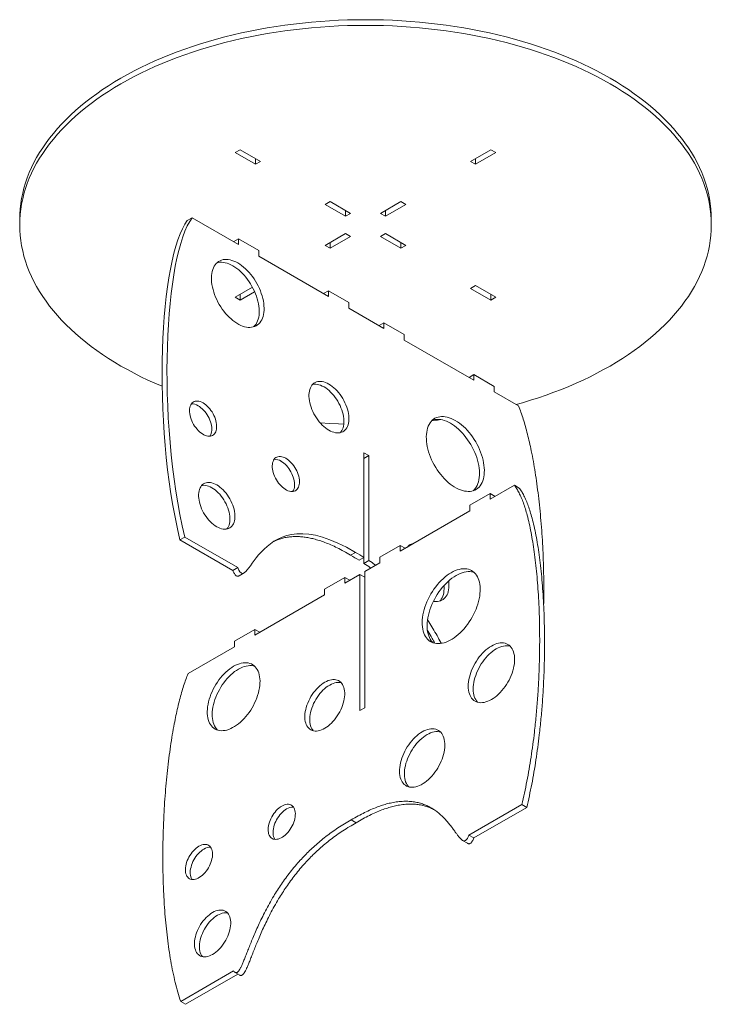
# Model space of a CAD drawing. Header units: millimetres. Extents: x -3151 to 984, y -2254 to 674.
# Tile 2 of 3: x -216 to 984, y -2254 to -545. Entities that reach past the tile are written whole.
import ezdxf

# ---------------------------------------------------------------- set-up
doc = ezdxf.new("R2010")
doc.units = ezdxf.units.MM

msp = doc.modelspace()

# ---------------------------------------------------------------- linework, layer by layer
at = {"color": 7, "linetype": 'Continuous', "lineweight": 15}
for p, q in [((157.8, -775.9), (166.2, -771)), ((193.1, -796.3), (157.8, -775.9)), ((166.2, -771), (201.6, -791.4)), ((566.1, -791.4), (601.4, -771)), ((609.9, -775.9), (574.6, -796.3)), ((601.4, -771), (609.9, -775.9)), ((193.1, -796.3), (193.1, -786.5)), ((201.6, -791.4), (193.1, -796.3)), ((574.6, -796.3), (566.1, -791.4)), ((574.6, -796.3), (574.6, -786.5)), ((313.9, -866), (322.3, -861.1)), ((349.2, -886.4), (313.9, -866)), ((322.3, -861.1), (357.7, -881.5)), ((410, -881.5), (445.3, -861.1)), ((453.8, -866), (418.5, -886.4)), ((445.3, -861.1), (453.8, -866)), ((349.2, -886.4), (349.2, -876.6)), ((357.7, -881.5), (349.2, -886.4)), ((418.5, -886.4), (410, -881.5)), ((418.5, -886.4), (418.5, -876.6)), ((-216.2, -891.7), (-216.2, -901.5)), ((74.7, -893.9), (83.2, -889)), ((83.2, -889), (163.6, -935.4)), ((983.8, -901.5), (983.8, -891.7)), ((313.9, -937), (349.2, -916.6)), ((357.7, -921.5), (322.3, -941.9)), ((349.2, -916.6), (357.7, -921.5)), ((410, -921.5), (418.5, -916.6)), ((445.3, -941.9), (410, -921.5)), ((418.5, -916.6), (453.8, -937)), ((155.1, -930.5), (163.6, -925.6)), ((155.1, -930.5), (155.1, -930.5)), ((163.6, -935.4), (163.6, -925.6)), ((163.6, -925.6), (199, -946)), ((322.3, -941.9), (313.9, -937)), ((322.3, -941.9), (322.3, -932.1)), ((445.3, -941.9), (445.3, -932.1)), ((453.8, -937), (445.3, -941.9)), ((199, -955.8), (199, -946)), ((199, -955.8), (319.7, -1025.5)), ((566.1, -1011.6), (574.6, -1006.7)), ((574.6, -1006.7), (609.9, -1027.1)), ((157.8, -1027.1), (187.8, -1009.7)), ((191.5, -1017.4), (166.2, -1032)), ((166.2, -1032), (166.2, -1022.2)), ((311.2, -1020.6), (319.7, -1015.7)), ((311.2, -1020.6), (311.2, -1020.6)), ((319.7, -1025.5), (319.7, -1015.7)), ((319.7, -1015.7), (355.1, -1036.1)), ((601.4, -1032), (566.1, -1011.6)), ((601.4, -1032), (601.4, -1022.2)), ((166.2, -1032), (157.8, -1027.1)), ((355.1, -1045.9), (355.1, -1036.1)), ((609.9, -1027.1), (601.4, -1032)), ((355.1, -1045.9), (415.8, -1081)), ((407.4, -1076.1), (415.8, -1071.2)), ((407.4, -1076.1), (407.4, -1076.1)), ((415.8, -1081), (415.8, -1071.2)), ((415.8, -1071.2), (451.2, -1091.6)), ((451.2, -1101.4), (451.2, -1091.6)), ((451.2, -1101.4), (571.9, -1171.1)), ((563.5, -1166.2), (571.9, -1161.3)), ((571.9, -1171.1), (571.9, -1161.3)), ((571.9, -1161.3), (607.3, -1181.7)), ((563.5, -1166.2), (563.5, -1166.2)), ((607.3, -1191.5), (607.3, -1181.7)), ((607.3, -1191.5), (649.4, -1215.8)), ((381.2, -1297.1), (389.7, -1302)), ((381.2, -1478.6), (381.2, -1297.1)), ((389.7, -1302), (381.2, -1306.9)), ((389.7, -1302), (389.7, -1484)), ((600.1, -1377.6), (642.2, -1353.3)), ((650.7, -1358.2), (642.2, -1353.3)), ((564.8, -1388.2), (600.1, -1367.8)), ((600.1, -1377.6), (600.1, -1367.8)), ((600.1, -1367.8), (608.6, -1372.7)), ((608.6, -1372.7), (608.6, -1372.7)), ((444, -1467.7), (564.8, -1398)), ((564.8, -1398), (564.8, -1388.2)), ((61.9, -1448.2), (70.4, -1443.3)), ((153.7, -1501.2), (61.9, -1448.2)), ((162.2, -1496.3), (70.4, -1443.3)), ((408.7, -1478.4), (444, -1457.9)), ((444, -1467.7), (444, -1457.9)), ((444, -1457.9), (452.5, -1462.8)), ((452.5, -1462.8), (452.5, -1462.8)), ((457.6, -1459.3), (459.3, -1458.9)), ((357.8, -1474.8), (366.3, -1469.9)), ((372.7, -1483.5), (381.2, -1478.6)), ((381.2, -1478.6), (381.2, -1488.9)), ((389.7, -1484), (381.2, -1488.9)), ((408.7, -1488.2), (408.7, -1478.4)), ((153.7, -1501.2), (162.2, -1496.3)), ((382.5, -1503.3), (408.7, -1488.2)), ((382.5, -1739.4), (382.5, -1503.3)), ((164.7, -1510.4), (173.1, -1505.5)), ((312.5, -1533.9), (347.9, -1513.4)), ((347.9, -1523.2), (374, -1508.1)), ((347.9, -1523.2), (347.9, -1513.4)), ((347.9, -1513.4), (356.4, -1518.3)), ((356.4, -1518.3), (356.4, -1518.3)), ((374, -1508.1), (374, -1744.3)), ((382.5, -1513), (374, -1508.1)), ((312.5, -1543.7), (312.5, -1533.9)), ((191.8, -1613.4), (312.5, -1543.7)), ((156.4, -1624), (191.8, -1603.6)), ((191.8, -1613.4), (191.8, -1603.6)), ((191.8, -1603.6), (200.3, -1608.5)), ((200.3, -1608.5), (200.3, -1608.5)), ((76, -1680.2), (156.4, -1633.8)), ((156.4, -1633.8), (156.4, -1624)), ((374, -1744.3), (382.5, -1739.4)), ((655.1, -1907.7), (563.2, -1960.7)), ((663.5, -1912.6), (571.7, -1965.6)), ((663.5, -1912.6), (655.1, -1907.7)), ((367.6, -1939.2), (359.1, -1934.3)), ((571.7, -1965.6), (563.2, -1960.7)), ((552.3, -1969.9), (560.8, -1974.8)), ((155, -2196.4), (63.2, -2249.4)), ((162.6, -2201.8), (71.7, -2254.3)), ((157.5, -2198.9), (166, -2203.7)), ((71.7, -2254.3), (63.2, -2249.4))]:
    msp.add_line(p, q, dxfattribs=at)
at = {"color": 7, "linetype": 'Continuous', "lineweight": 15, "flags": 128}
for points in [[(-216.2, -891.7), (-216, -882.6), (-215.3, -873.5), (-214.3, -864.5), (-212.9, -855.5), (-211, -846.5), (-208.8, -837.5), (-206.1, -828.5), (-203, -819.7), (-199.6, -810.8), (-195.7, -802), (-191.5, -793.3), (-186.8, -784.6), (-181.7, -776), (-176.3, -767.5), (-170.5, -759.1), (-164.3, -750.8), (-157.7, -742.6), (-150.8, -734.4), (-143.4, -726.4), (-135.8, -718.5), (-127.7, -710.7), (-119.4, -703), (-110.6, -695.5), (-101.6, -688.1), (-92.2, -680.8), (-82.4, -673.7), (-72.4, -666.7), (-62, -659.9), (-51.4, -653.2), (-40.4, -646.7), (-29.2, -640.4), (-17.6, -634.3), (-5.8, -628.3), (6.2, -622.5), (18.6, -616.9), (31.2, -611.4), (44, -606.2), (57.1, -601.2), (70.3, -596.3), (83.8, -591.7), (97.5, -587.3), (111.4, -583), (125.5, -579), (139.8, -575.2), (154.2, -571.7), (168.8, -568.3), (183.6, -565.2), (198.4, -562.3), (213.4, -559.6), (228.6, -557.1), (243.8, -554.9), (259.1, -552.9), (274.5, -551.1), (290, -549.6), (305.5, -548.3), (321.1, -547.2), (336.8, -546.4), (352.4, -545.8), (368.1, -545.4), (383.8, -545.3), (399.5, -545.4), (415.2, -545.8), (430.9, -546.4), (446.6, -547.2), (462.2, -548.3), (477.7, -549.6), (493.2, -551.1), (508.6, -552.9), (523.9, -554.9), (539.1, -557.1), (554.3, -559.6), (569.3, -562.3), (584.1, -565.2), (598.9, -568.3), (613.5, -571.7), (627.9, -575.2), (642.1, -579), (656.2, -583), (670.1, -587.3), (683.8, -591.7), (697.3, -596.3), (710.6, -601.2), (723.7, -606.2), (736.5, -611.4), (749.1, -616.9), (761.4, -622.5), (773.5, -628.3), (785.3, -634.3), (796.9, -640.4), (808.1, -646.7)], [(31, -1181.6), (18.6, -1176.3), (6.2, -1170.7), (-5.8, -1164.9), (-17.6, -1158.9), (-29.2, -1152.7), (-40.4, -1146.4), (-51.4, -1139.9), (-62, -1133.2), (-72.4, -1126.4), (-82.4, -1119.4), (-92.2, -1112.3), (-101.6, -1105.1), (-110.6, -1097.7), (-119.4, -1090.1), (-127.7, -1082.4), (-135.8, -1074.7), (-143.4, -1066.7), (-150.8, -1058.7), (-157.7, -1050.6), (-164.3, -1042.4), (-170.5, -1034), (-176.3, -1025.6), (-181.7, -1017.1), (-186.8, -1008.5), (-191.5, -999.8), (-195.7, -991.1), (-199.6, -982.3), (-203, -973.5), (-206.1, -964.6), (-208.8, -955.7), (-211, -946.7), (-212.9, -937.7), (-214.3, -928.6), (-215.3, -919.6), (-216, -910.5), (-216.2, -901.5), (-216, -892.4), (-215.3, -883.3), (-214.3, -874.3), (-212.9, -865.3), (-211, -856.3), (-208.8, -847.3), (-206.1, -838.3), (-203, -829.5), (-199.6, -820.6), (-195.7, -811.8), (-191.5, -803.1), (-186.8, -794.4), (-181.7, -785.8), (-176.3, -777.3), (-170.5, -768.9), (-164.3, -760.6), (-157.7, -752.4), (-150.8, -744.2), (-143.4, -736.2), (-135.8, -728.3), (-127.7, -720.5), (-119.4, -712.8), (-110.6, -705.3), (-101.6, -697.9), (-92.2, -690.6), (-82.4, -683.5), (-72.4, -676.5), (-62, -669.7), (-51.4, -663), (-40.4, -656.5), (-29.2, -650.2), (-17.6, -644.1), (-5.8, -638.1), (6.2, -632.3), (18.6, -626.7), (31.2, -621.2), (44, -616), (57.1, -611), (70.3, -606.1), (83.8, -601.5), (97.5, -597.1), (111.4, -592.8), (125.5, -588.8), (139.8, -585), (154.2, -581.5), (168.8, -578.1), (183.6, -575), (198.4, -572), (213.4, -569.4), (228.6, -566.9), (243.8, -564.7), (259.1, -562.7), (274.5, -560.9), (290, -559.4), (305.5, -558.1), (321.1, -557), (336.8, -556.2), (352.4, -555.6), (368.1, -555.2), (383.8, -555.1), (399.5, -555.2), (415.2, -555.6), (430.9, -556.2), (446.6, -557), (462.2, -558.1), (477.7, -559.4), (493.2, -560.9), (508.6, -562.7), (523.9, -564.7), (539.1, -566.9), (554.3, -569.4), (569.3, -572), (584.1, -575), (598.9, -578.1), (613.5, -581.5), (627.9, -585), (642.1, -588.8), (656.2, -592.8), (670.1, -597.1), (683.8, -601.5), (697.3, -606.1), (710.6, -611), (723.7, -616), (736.5, -621.2), (749.1, -626.7), (761.4, -632.3), (773.5, -638.1), (785.3, -644.1), (796.9, -650.2), (808.1, -656.5), (808.1, -656.5)], [(808.1, -646.7), (819.1, -653.2), (829.7, -659.9), (840.1, -666.7), (850.1, -673.7), (859.9, -680.8), (869.3, -688.1), (878.3, -695.5), (887, -703), (895.4, -710.7), (903.5, -718.5), (911.1, -726.4), (918.4, -734.4), (925.4, -742.6), (932, -750.8), (938.2, -759.1), (944, -767.5), (949.4, -776), (954.5, -784.6), (959.1, -793.3), (963.4, -802), (967.3, -810.8), (970.7, -819.7), (973.8, -828.5), (976.5, -837.5), (978.7, -846.5), (980.6, -855.5), (982, -864.5), (983, -873.5), (983.6, -882.6), (983.8, -891.7)], [(808.1, -656.5), (819.1, -663), (829.7, -669.7), (840.1, -676.5), (850.1, -683.5), (859.9, -690.6), (869.3, -697.9), (878.3, -705.3), (887, -712.8), (895.4, -720.5), (903.5, -728.3), (911.1, -736.2), (918.4, -744.2), (925.4, -752.4), (932, -760.6), (938.2, -768.9), (944, -777.3), (949.4, -785.8), (954.5, -794.4), (959.1, -803.1), (963.4, -811.8), (967.3, -820.6), (970.7, -829.5), (973.8, -838.3), (976.5, -847.3), (978.7, -856.3), (980.6, -865.3), (982, -874.3), (983, -883.3), (983.6, -892.4), (983.8, -901.5), (983.6, -910.5), (983, -919.6), (982, -928.6), (980.6, -937.7), (978.7, -946.7), (976.5, -955.7), (973.8, -964.6), (970.7, -973.5), (967.3, -982.3), (963.4, -991.1), (959.1, -999.8), (954.5, -1008.5), (949.4, -1017.1), (944, -1025.6), (938.2, -1034), (932, -1042.4), (925.4, -1050.6), (918.4, -1058.7), (911.1, -1066.7), (903.5, -1074.7), (895.4, -1082.4), (887, -1090.1), (878.3, -1097.7), (869.3, -1105.1), (859.9, -1112.3), (850.1, -1119.4), (840.1, -1126.4), (829.7, -1133.2), (819.1, -1139.9), (808.1, -1146.4), (796.9, -1152.7), (785.3, -1158.9), (773.5, -1164.9), (761.4, -1170.7), (749.1, -1176.3), (736.5, -1181.7), (723.7, -1186.9), (710.6, -1192), (697.3, -1196.8), (683.8, -1201.4), (670.1, -1205.9), (656.2, -1210.1), (645, -1213.3)], [(162.2, -967.6), (165.6, -969.7), (168.9, -972), (172.3, -974.7), (175.5, -977.5), (178.7, -980.7), (181.8, -984), (184.8, -987.5), (187.7, -991.2), (190.4, -995.1), (193, -999.1), (195.4, -1003.3), (197.7, -1007.5), (199.7, -1011.8), (201.5, -1016.1), (203.1, -1020.5), (204.5, -1024.8), (205.7, -1029.2), (206.6, -1033.4), (207.3, -1037.7), (207.7, -1041.8), (207.9, -1045.8), (207.9, -1049.6), (207.5, -1053.4), (207, -1056.9), (206.2, -1060.2), (205.1, -1063.3), (203.9, -1066.2), (202.4, -1068.8), (200.6, -1071.2), (198.7, -1073.3), (196.6, -1075), (194.2, -1076.5), (191.7, -1077.7), (189.1, -1078.6), (186.3, -1079.2), (183.3, -1079.4), (180.3, -1079.3), (177.1, -1078.9), (173.9, -1078.2), (170.6, -1077.1), (167.3, -1075.8), (163.9, -1074.1), (160.5, -1072.2), (157.1, -1069.9), (153.8, -1067.4), (150.5, -1064.7), (147.3, -1061.7), (144.1, -1058.4), (141.1, -1055), (138.1, -1051.4), (135.3, -1047.6), (132.7, -1043.6), (130.2, -1039.6), (127.8, -1035.4), (125.7, -1031.1), (123.8, -1026.8), (122.1, -1022.5), (120.5, -1018.1), (119.3, -1013.7), (118.2, -1009.4), (117.4, -1005.2), (116.9, -1001), (116.5, -996.9), (116.5, -993), (116.7, -989.2), (117.1, -985.6), (117.8, -982.2), (118.7, -978.9), (119.9, -975.9), (121.3, -973.2), (122.9, -970.7), (124.7, -968.5), (126.8, -966.5), (129, -964.9), (131.4, -963.6), (134, -962.5), (136.7, -961.8), (139.6, -961.4), (142.6, -961.3), (145.7, -961.6), (148.9, -962.2), (152.1, -963), (155.5, -964.2), (158.8, -965.8), (162.2, -967.6)], [(125.9, -967.3), (128.2, -966.7), (131.1, -966.3), (134.1, -966.2), (137.2, -966.5), (140.4, -967.1), (143.7, -967.9), (147, -969.1), (150.3, -970.7), (153.7, -972.5)], [(153.7, -972.5), (157.1, -974.6), (160.5, -976.9), (163.8, -979.6), (167, -982.4), (170.2, -985.6), (173.3, -988.9), (176.3, -992.4), (179.2, -996.1), (181.9, -1000), (184.5, -1004), (186.9, -1008.2), (189.2, -1012.4), (191.2, -1016.7), (193, -1021), (194.7, -1025.4), (196, -1029.7), (197.2, -1034.1), (198.1, -1038.3), (198.8, -1042.6), (199.2, -1046.7), (199.4, -1050.7), (199.4, -1054.5), (199.1, -1058.3), (198.5, -1061.8), (197.7, -1065.1), (196.7, -1068.2), (195.4, -1071.1), (193.9, -1073.7), (192.1, -1076.1), (190.2, -1078.1), (190, -1078.3)], [(320.3, -1177.8), (323.3, -1179.6), (326.2, -1181.8), (329.1, -1184.1), (331.9, -1186.8), (334.6, -1189.6), (337.2, -1192.6), (339.7, -1195.9), (342.1, -1199.2), (344.3, -1202.8), (346.3, -1206.4), (348.2, -1210.1), (349.8, -1213.9), (351.3, -1217.6), (352.5, -1221.4), (353.5, -1225.2), (354.2, -1228.9), (354.7, -1232.5), (354.9, -1236.1), (354.9, -1239.5), (354.7, -1242.7), (354.2, -1245.8), (353.5, -1248.6), (352.5, -1251.3), (351.3, -1253.7), (349.8, -1255.8), (348.2, -1257.7), (346.3, -1259.2), (344.3, -1260.5), (342.1, -1261.5), (339.7, -1262.1), (337.2, -1262.5), (334.6, -1262.5), (331.9, -1262.2), (329.1, -1261.5), (326.2, -1260.6), (323.3, -1259.3), (320.3, -1257.8), (317.4, -1255.9), (314.5, -1253.8), (311.6, -1251.5), (308.8, -1248.8), (306.1, -1246), (303.4, -1243), (300.9, -1239.7), (298.6, -1236.4), (296.4, -1232.8), (294.3, -1229.2), (292.5, -1225.5), (290.9, -1221.7), (289.4, -1218), (288.2, -1214.2), (287.2, -1210.4), (286.5, -1206.7), (286, -1203), (285.7, -1199.5), (285.7, -1196.1), (286, -1192.9), (286.5, -1189.8), (287.2, -1187), (288.2, -1184.3), (289.4, -1181.9), (290.9, -1179.8), (292.5, -1177.9), (294.3, -1176.4), (296.4, -1175.1), (298.6, -1174.1), (300.9, -1173.5), (303.4, -1173.1), (306.1, -1173.1), (308.8, -1173.4), (311.6, -1174.1), (314.5, -1175), (317.4, -1176.3), (320.3, -1177.8)], [(292, -1178.5), (292.5, -1178.4), (295, -1178), (297.6, -1178), (300.3, -1178.3), (303.1, -1179), (306, -1179.9), (308.9, -1181.2), (311.9, -1182.7)], [(311.9, -1182.7), (314.8, -1184.5), (317.7, -1186.7), (320.6, -1189), (323.4, -1191.7), (326.1, -1194.5), (328.7, -1197.5), (331.2, -1200.8), (333.6, -1204.1), (335.8, -1207.7), (337.8, -1211.3), (339.7, -1215), (341.3, -1218.8), (342.8, -1222.5), (344, -1226.3), (345, -1230.1), (345.7, -1233.8), (346.2, -1237.4), (346.5, -1241), (346.5, -1244.4), (346.2, -1247.6), (345.7, -1250.7), (345, -1253.5), (344, -1256.2), (342.8, -1258.6), (341.3, -1260.7), (340.2, -1262)], [(102, -1210.5), (104.5, -1212), (106.9, -1213.8), (109.2, -1215.9), (111.5, -1218.2), (113.7, -1220.7), (115.7, -1223.4), (117.6, -1226.2), (119.4, -1229.2), (120.9, -1232.3), (122.3, -1235.4), (123.4, -1238.5), (124.3, -1241.6), (125, -1244.7), (125.4, -1247.7), (125.6, -1250.6), (125.6, -1253.4), (125.3, -1256), (124.7, -1258.4), (123.9, -1260.6), (122.9, -1262.6), (121.6, -1264.3), (120.2, -1265.7), (118.5, -1266.8), (116.7, -1267.6), (114.7, -1268), (112.6, -1268.2), (110.4, -1268), (108, -1267.6), (105.7, -1266.8), (103.2, -1265.7), (100.8, -1264.2), (98.4, -1262.6), (96, -1260.6), (93.7, -1258.4), (91.5, -1256), (89.4, -1253.4), (87.4, -1250.6), (85.6, -1247.7), (83.9, -1244.7), (82.4, -1241.6), (81.2, -1238.5), (80.2, -1235.4), (79.4, -1232.3), (78.8, -1229.2), (78.5, -1226.2), (78.4, -1223.4), (78.6, -1220.7), (79.1, -1218.2), (79.7, -1215.9), (80.6, -1213.8), (81.8, -1212), (83.1, -1210.5), (84.7, -1209.2), (86.4, -1208.2), (88.4, -1207.6), (90.4, -1207.3), (92.6, -1207.3), (94.9, -1207.6), (97.2, -1208.2), (99.6, -1209.2), (102, -1210.5)], [(93.5, -1215.4), (96, -1216.9), (98.4, -1218.7), (100.7, -1220.8), (103, -1223.1), (105.2, -1225.6), (107.2, -1228.3), (109.1, -1231.1), (110.9, -1234.1), (112.4, -1237.2), (113.8, -1240.3), (114.9, -1243.4), (115.8, -1246.5), (116.5, -1249.6), (117, -1252.6), (117.2, -1255.5), (117.1, -1258.3), (116.8, -1260.9), (116.2, -1263.3), (115.4, -1265.5), (114.4, -1267.5), (113.9, -1268.1)], [(346.3, -1247.2), (336.8, -1246.8), (321.1, -1245.9), (305.5, -1244.9), (305, -1244.8)], [(539.7, -1240.9), (543.3, -1243.1), (546.8, -1245.6), (550.3, -1248.3), (553.7, -1251.3), (557.1, -1254.5), (560.4, -1258), (563.6, -1261.7), (566.7, -1265.5), (569.6, -1269.5), (572.4, -1273.7), (575, -1278), (577.5, -1282.4), (579.7, -1286.8), (581.8, -1291.4), (583.6, -1295.9), (585.3, -1300.5), (586.7, -1305.1), (587.8, -1309.7), (588.8, -1314.2), (589.4, -1318.6), (589.9, -1322.9), (590.1, -1327.1), (590, -1331.2), (589.7, -1335.1), (589.1, -1338.8), (588.3, -1342.4), (587.3, -1345.7), (586, -1348.8), (584.5, -1351.6), (582.7, -1354.2), (580.8, -1356.5), (578.6, -1358.5), (576.3, -1360.2), (573.7, -1361.6), (571, -1362.7), (568.2, -1363.5), (565.2, -1364), (562, -1364.1), (558.8, -1363.9), (555.4, -1363.4), (552, -1362.6), (548.6, -1361.4), (545, -1360), (541.5, -1358.2), (537.9, -1356.2), (534.4, -1353.8), (530.9, -1351.2), (527.4, -1348.4), (524, -1345.3), (520.6, -1341.9), (517.4, -1338.3), (514.3, -1334.6), (511.3, -1330.7), (508.4, -1326.6), (505.7, -1322.3), (503.2, -1318), (500.8, -1313.6), (498.6, -1309.1), (496.7, -1304.5), (495, -1299.9), (493.4, -1295.3), (492.1, -1290.8), (491.1, -1286.2), (490.3, -1281.8), (489.7, -1277.4), (489.4, -1273.1), (489.3, -1269), (489.5, -1265), (490, -1261.2), (490.7, -1257.5), (491.6, -1254.1), (492.8, -1250.9), (494.2, -1247.9), (495.8, -1245.2), (497.6, -1242.8), (499.7, -1240.6), (502, -1238.8), (504.4, -1237.2), (507, -1235.9), (509.8, -1235), (512.7, -1234.4), (515.8, -1234.1), (519, -1234.1), (522.3, -1234.4), (525.7, -1235.1), (529.1, -1236.1), (532.6, -1237.4), (536.2, -1239), (539.7, -1240.9)], [(514.7, -1239.5), (508.6, -1240.3), (498.9, -1241.4)], [(500.1, -1240.3), (501.3, -1239.9), (504.3, -1239.3), (507.3, -1239), (510.5, -1239), (513.8, -1239.3), (517.2, -1240), (520.6, -1241), (524.1, -1242.3), (527.7, -1243.9), (531.2, -1245.8)], [(531.2, -1245.8), (534.8, -1248), (538.3, -1250.5), (541.8, -1253.2), (545.3, -1256.2), (548.6, -1259.4), (551.9, -1262.9), (555.1, -1266.6), (558.2, -1270.4), (561.1, -1274.4), (563.9, -1278.6), (566.5, -1282.9), (569, -1287.3), (571.2, -1291.7), (573.3, -1296.3), (575.1, -1300.8), (576.8, -1305.4), (578.2, -1310), (579.3, -1314.6), (580.3, -1319.1), (581, -1323.5), (581.4, -1327.8), (581.6, -1332), (581.5, -1336.1), (581.2, -1340), (580.6, -1343.7), (579.8, -1347.3), (578.8, -1350.6), (577.5, -1353.7), (576, -1356.5), (574.2, -1359.1), (572.3, -1361.4), (570.8, -1362.8)], [(245.7, -1306.6), (248.1, -1308.2), (250.5, -1310), (252.8, -1312.1), (255.1, -1314.4), (257.3, -1316.9), (259.3, -1319.6), (261.2, -1322.4), (263, -1325.4), (264.5, -1328.4), (265.9, -1331.5), (267, -1334.7), (268, -1337.8), (268.6, -1340.9), (269.1, -1343.9), (269.3, -1346.8), (269.2, -1349.6), (268.9, -1352.2), (268.3, -1354.6), (267.5, -1356.8), (266.5, -1358.7), (265.2, -1360.4), (263.8, -1361.8), (262.1, -1362.9), (260.3, -1363.7), (258.3, -1364.2), (256.2, -1364.4), (254, -1364.2), (251.7, -1363.7), (249.3, -1362.9), (246.9, -1361.8), (244.4, -1360.4), (242, -1358.7), (239.6, -1356.8), (237.3, -1354.6), (235.1, -1352.2), (233, -1349.6), (231, -1346.8), (229.2, -1343.9), (227.5, -1340.9), (226.1, -1337.8), (224.8, -1334.7), (223.8, -1331.5), (223, -1328.4), (222.4, -1325.4), (222.1, -1322.4), (222.1, -1319.6), (222.2, -1316.9), (222.7, -1314.4), (223.4, -1312.1), (224.3, -1310), (225.4, -1308.2), (226.8, -1306.6), (228.3, -1305.4), (230.1, -1304.4), (232, -1303.8), (234, -1303.5), (236.2, -1303.5), (238.5, -1303.8), (240.8, -1304.4), (243.2, -1305.4), (245.7, -1306.6)], [(237.2, -1311.5), (239.6, -1313.1), (242, -1314.9), (244.4, -1317), (246.6, -1319.3), (248.8, -1321.8), (250.9, -1324.5), (252.8, -1327.3), (254.5, -1330.3), (256.1, -1333.3), (257.4, -1336.4), (258.6, -1339.6), (259.5, -1342.7), (260.2, -1345.8), (260.6, -1348.8), (260.8, -1351.7), (260.7, -1354.5), (260.4, -1357.1), (259.8, -1359.5), (259, -1361.7), (258, -1363.6), (257.6, -1364.3)], [(125.7, -1352.7), (128.5, -1354.5), (131.3, -1356.6), (134.1, -1358.9), (136.8, -1361.4), (139.4, -1364.2), (141.9, -1367.2), (144.2, -1370.4), (146.4, -1373.7), (148.5, -1377.1), (150.3, -1380.6), (152, -1384.2), (153.4, -1387.9), (154.7, -1391.5), (155.7, -1395.1), (156.4, -1398.7), (156.9, -1402.2), (157.2, -1405.6), (157.2, -1408.9), (156.9, -1412), (156.4, -1414.9), (155.7, -1417.6), (154.7, -1420.1), (153.4, -1422.3), (152, -1424.3), (150.3, -1426), (148.5, -1427.4), (146.4, -1428.4), (144.2, -1429.2), (141.9, -1429.6), (139.4, -1429.7), (136.8, -1429.5), (134.1, -1429), (131.3, -1428.1), (128.5, -1426.9), (125.7, -1425.4), (122.9, -1423.7), (120.1, -1421.6), (117.3, -1419.3), (114.7, -1416.7), (112.1, -1414), (109.6, -1411), (107.2, -1407.8), (105, -1404.5), (103, -1401.1), (101.1, -1397.6), (99.4, -1394), (98, -1390.3), (96.8, -1386.7), (95.8, -1383), (95, -1379.5), (94.5, -1376), (94.3, -1372.6), (94.3, -1369.3), (94.5, -1366.2), (95, -1363.3), (95.8, -1360.6), (96.8, -1358.1), (98, -1355.9), (99.4, -1353.9), (101.1, -1352.2), (103, -1350.8), (105, -1349.8), (107.2, -1349), (109.6, -1348.6), (112.1, -1348.5), (114.7, -1348.7), (117.3, -1349.2), (120.1, -1350.1), (122.9, -1351.3), (125.7, -1352.7)], [(99.6, -1353.7), (101.1, -1353.5), (103.6, -1353.4), (106.2, -1353.6), (108.9, -1354.1), (111.6, -1355), (114.4, -1356.2), (117.2, -1357.6)], [(117.2, -1357.6), (120.1, -1359.4), (122.9, -1361.5), (125.6, -1363.8), (128.3, -1366.3), (130.9, -1369.1), (133.4, -1372.1), (135.7, -1375.3), (137.9, -1378.6), (140, -1382), (141.8, -1385.5), (143.5, -1389.1), (145, -1392.8), (146.2, -1396.4), (147.2, -1400), (147.9, -1403.6), (148.4, -1407.1), (148.7, -1410.5), (148.7, -1413.8), (148.4, -1416.9), (147.9, -1419.8), (147.2, -1422.5), (146.2, -1425), (145, -1427.2), (143.5, -1429.2), (143.3, -1429.4)], [(532.5, -1505.1), (536.1, -1503.2), (539.6, -1501.6), (543.1, -1500.3), (546.6, -1499.3), (550, -1498.6), (553.2, -1498.3), (556.4, -1498.2), (559.5, -1498.5), (562.4, -1499.2), (565.2, -1500.1), (567.8, -1501.4), (570.3, -1502.9), (572.5, -1504.8), (574.6, -1507), (576.5, -1509.4), (578.1, -1512.1), (579.5, -1515.1), (580.7, -1518.3), (581.6, -1521.7), (582.3, -1525.3), (582.7, -1529.1), (582.9, -1533.1), (582.8, -1537.3), (582.5, -1541.5), (582, -1545.9), (581.2, -1550.4), (580.1, -1554.9), (578.8, -1559.5), (577.3, -1564.1), (575.6, -1568.7), (573.6, -1573.2), (571.4, -1577.7), (569.1, -1582.2), (566.6, -1586.5), (563.8, -1590.7), (561, -1594.8), (558, -1598.7), (554.9, -1602.5), (551.6, -1606.1), (548.3, -1609.4), (544.9, -1612.5), (541.4, -1615.4), (537.9, -1618), (534.3, -1620.3), (530.8, -1622.4), (527.2, -1624.1), (523.7, -1625.6), (520.2, -1626.7), (516.8, -1627.6), (513.5, -1628.1), (510.2, -1628.3), (507.1, -1628.1), (504.1, -1627.7), (501.2, -1626.9), (498.5, -1625.8), (496, -1624.4), (493.6, -1622.6), (491.5, -1620.6), (489.5, -1618.3), (487.8, -1615.8), (486.3, -1612.9), (485, -1609.8), (483.9, -1606.5), (483.1, -1603), (482.6, -1599.3), (482.2, -1595.3), (482.2, -1591.3), (482.4, -1587.1), (482.8, -1582.7), (483.5, -1578.3), (484.4, -1573.8), (485.6, -1569.3), (487, -1564.7), (488.6, -1560.1), (490.5, -1555.5), (492.5, -1551), (494.8, -1546.5), (497.2, -1542.1), (499.9, -1537.8), (502.6, -1533.7), (505.6, -1529.7), (508.7, -1525.8), (511.8, -1522.2), (515.1, -1518.7), (518.5, -1515.5), (522, -1512.5), (525.5, -1509.7), (529, -1507.3), (532.5, -1505.1)], [(541, -1510), (544.6, -1508.1), (548.1, -1506.4), (551.6, -1505.1), (555.1, -1504.2), (558.4, -1503.5), (561.7, -1503.2), (564.9, -1503.1), (568, -1503.4), (570.9, -1504.1), (572.1, -1504.4)], [(501.4, -1626.9), (500, -1625.5), (498, -1623.2), (496.3, -1620.6), (494.8, -1617.8), (493.5, -1614.7), (492.4, -1611.4), (491.6, -1607.9), (491, -1604.2), (490.7, -1600.2), (490.7, -1596.2), (490.9, -1592), (491.3, -1587.6), (492, -1583.2), (492.9, -1578.7), (494.1, -1574.2), (495.5, -1569.6), (497.1, -1565), (499, -1560.4), (501, -1555.9), (503.3, -1551.4), (505.7, -1547), (508.3, -1542.7), (511.1, -1538.6), (514.1, -1534.6), (517.1, -1530.7), (520.3, -1527.1), (523.6, -1523.6), (527, -1520.4), (530.4, -1517.4), (533.9, -1514.6), (537.5, -1512.2), (541, -1510)], [(528.1, -1519.3), (528.3, -1520.7), (528.6, -1524.5), (528.7, -1528.1), (528.5, -1531.6), (528.1, -1534.9), (527.4, -1538.1), (526.5, -1541), (525.3, -1543.7), (523.9, -1546.1), (522.3, -1548.3), (520.5, -1550.2), (518.5, -1551.8), (516.3, -1553.1), (514, -1554.1), (511.4, -1554.8), (508.8, -1555.2), (506, -1555.3), (503.1, -1555), (501.6, -1554.7)], [(520, -1527.4), (520.1, -1529.4), (520.2, -1533), (520, -1536.5), (519.6, -1539.8), (518.9, -1543), (518, -1545.9), (516.8, -1548.6), (515.4, -1551), (513.8, -1553.2), (512.6, -1554.6)], [(602.3, -1632.4), (605.5, -1630.7), (608.6, -1629.4), (611.7, -1628.3), (614.8, -1627.5), (617.7, -1627.1), (620.6, -1626.9), (623.3, -1627.1), (626, -1627.6), (628.5, -1628.5), (630.8, -1629.6), (632.9, -1631), (634.9, -1632.8), (636.6, -1634.8), (638.2, -1637.1), (639.5, -1639.6), (640.6, -1642.4), (641.4, -1645.4), (642.1, -1648.7), (642.4, -1652.1), (642.6, -1655.6), (642.4, -1659.4), (642.1, -1663.2), (641.4, -1667.1), (640.6, -1671.1), (639.5, -1675.2), (638.2, -1679.3), (636.6, -1683.3), (634.9, -1687.4), (632.9, -1691.4), (630.8, -1695.3), (628.5, -1699.1), (626, -1702.8), (623.3, -1706.3), (620.6, -1709.7), (617.7, -1712.9), (614.8, -1715.9), (611.7, -1718.6), (608.6, -1721.1), (605.5, -1723.4), (602.3, -1725.3), (599.2, -1727), (596, -1728.4), (592.9, -1729.5), (589.9, -1730.2), (586.9, -1730.7), (584.1, -1730.8), (581.3, -1730.6), (578.7, -1730.1), (576.2, -1729.3), (573.9, -1728.1), (571.7, -1726.7), (569.8, -1725), (568, -1722.9), (566.5, -1720.6), (565.2, -1718.1), (564.1, -1715.3), (563.2, -1712.3), (562.6, -1709.1), (562.2, -1705.7), (562.1, -1702.1), (562.2, -1698.4), (562.6, -1694.5), (563.2, -1690.6), (564.1, -1686.6), (565.2, -1682.5), (566.5, -1678.5), (568, -1674.4), (569.8, -1670.4), (571.7, -1666.4), (573.9, -1662.4), (576.2, -1658.6), (578.7, -1654.9), (581.3, -1651.4), (584.1, -1648), (586.9, -1644.8), (589.9, -1641.9), (592.9, -1639.1), (596, -1636.6), (599.2, -1634.4), (602.3, -1632.4)], [(578.5, -1730), (578.3, -1729.9), (576.5, -1727.8), (575, -1725.5), (573.7, -1723), (572.6, -1720.2), (571.7, -1717.2), (571.1, -1714), (570.7, -1710.6), (570.6, -1707), (570.7, -1703.3), (571.1, -1699.4), (571.7, -1695.5), (572.6, -1691.5), (573.7, -1687.4), (575, -1683.4), (576.5, -1679.3), (578.3, -1675.3), (580.2, -1671.3), (582.4, -1667.3), (584.7, -1663.5), (587.2, -1659.8), (589.8, -1656.3), (592.6, -1652.9), (595.4, -1649.7), (598.4, -1646.8), (601.4, -1644), (604.5, -1641.5), (607.7, -1639.3), (610.8, -1637.3)], [(610.8, -1637.3), (614, -1635.6), (617.1, -1634.3), (620.2, -1633.2), (623.2, -1632.4), (626.2, -1632), (629.1, -1631.8), (631.8, -1632), (634.5, -1632.5), (634.7, -1632.6)], [(155, -1667.6), (158.4, -1665.8), (161.8, -1664.3), (165.1, -1663.1), (168.4, -1662.2), (171.6, -1661.6), (174.7, -1661.4), (177.7, -1661.4), (180.5, -1661.8), (183.3, -1662.5), (185.8, -1663.6), (188.3, -1664.9), (190.5, -1666.6), (192.5, -1668.5), (194.4, -1670.7), (196, -1673.2), (197.4, -1676), (198.5, -1679), (199.4, -1682.2), (200.1, -1685.6), (200.6, -1689.2), (200.8, -1693), (200.7, -1696.9), (200.4, -1701), (199.8, -1705.2), (199, -1709.4), (198, -1713.8), (196.7, -1718.1), (195.2, -1722.5), (193.5, -1726.8), (191.5, -1731.1), (189.4, -1735.4), (187.1, -1739.6), (184.6, -1743.6), (181.9, -1747.6), (179.1, -1751.4), (176.2, -1755), (173.1, -1758.4), (170, -1761.7), (166.7, -1764.7), (163.4, -1767.4), (160.1, -1769.9), (156.7, -1772.2), (153.3, -1774.1), (150, -1775.8), (146.6, -1777.1), (143.3, -1778.2), (140.1, -1778.9), (137, -1779.3), (133.9, -1779.4), (131, -1779.2), (128.2, -1778.6), (125.5, -1777.7), (123, -1776.6), (120.7, -1775.1), (118.5, -1773.3), (116.6, -1771.2), (114.9, -1768.8), (113.4, -1766.2), (112.1, -1763.3), (111.1, -1760.2), (110.3, -1756.9), (109.7, -1753.4), (109.4, -1749.7), (109.3, -1745.8), (109.5, -1741.8), (109.9, -1737.7), (110.6, -1733.5), (111.5, -1729.2), (112.7, -1724.8), (114.1, -1720.5), (115.7, -1716.1), (117.6, -1711.8), (119.6, -1707.5), (121.8, -1703.3), (124.2, -1699.1), (126.8, -1695.1), (129.5, -1691.3), (132.4, -1687.5), (135.4, -1684), (138.5, -1680.7), (141.7, -1677.6), (145, -1674.7), (148.3, -1672), (151.7, -1669.7), (155, -1667.6)], [(127.2, -1778.3), (127, -1778.2), (125.1, -1776.1), (123.4, -1773.7), (121.9, -1771.1), (120.6, -1768.2), (119.5, -1765.1), (118.7, -1761.8), (118.2, -1758.3), (117.9, -1754.6), (117.8, -1750.7), (118, -1746.7), (118.4, -1742.6), (119.1, -1738.4), (120, -1734.1), (121.2, -1729.7), (122.6, -1725.4), (124.2, -1721), (126, -1716.7), (128.1, -1712.4), (130.3, -1708.2), (132.7, -1704), (135.3, -1700), (138, -1696.2), (140.9, -1692.4), (143.9, -1688.9), (147, -1685.6), (150.2, -1682.5), (153.5, -1679.6), (156.8, -1676.9), (160.1, -1674.6), (163.5, -1672.5)], [(163.5, -1672.5), (166.9, -1670.7), (170.3, -1669.2), (173.6, -1668), (176.8, -1667.1), (180, -1666.5), (183.1, -1666.3), (186.1, -1666.3), (189, -1666.7), (191.3, -1667.3)], [(313.2, -1695.2), (316.1, -1693.7), (319, -1692.4), (321.9, -1691.5), (324.7, -1690.9), (327.4, -1690.6), (330.1, -1690.6), (332.6, -1690.9), (334.9, -1691.6), (337.1, -1692.5), (339.2, -1693.8), (341, -1695.4), (342.7, -1697.2), (344.1, -1699.4), (345.3, -1701.8), (346.3, -1704.4), (347, -1707.3), (347.5, -1710.3), (347.8, -1713.6), (347.8, -1717), (347.5, -1720.5), (347, -1724.1), (346.3, -1727.8), (345.3, -1731.6), (344.1, -1735.4), (342.7, -1739.2), (341, -1742.9), (339.2, -1746.6), (337.1, -1750.3), (334.9, -1753.8), (332.6, -1757.2), (330.1, -1760.4), (327.4, -1763.4), (324.7, -1766.3), (321.9, -1768.9), (319, -1771.3), (316.1, -1773.4), (313.2, -1775.2), (310.2, -1776.8), (307.3, -1778), (304.4, -1779), (301.6, -1779.6), (298.9, -1779.9), (296.3, -1779.9), (293.8, -1779.6), (291.4, -1778.9), (289.2, -1777.9), (287.2, -1776.7), (285.3, -1775.1), (283.7, -1773.2), (282.2, -1771.1), (281, -1768.7), (280.1, -1766.1), (279.3, -1763.2), (278.8, -1760.1), (278.6, -1756.9), (278.6, -1753.5), (278.8, -1750), (279.3, -1746.3), (280.1, -1742.6), (281, -1738.9), (282.2, -1735.1), (283.7, -1731.3), (285.3, -1727.5), (287.2, -1723.8), (289.2, -1720.2), (291.4, -1716.7), (293.8, -1713.3), (296.3, -1710.1), (298.9, -1707), (301.6, -1704.2), (304.4, -1701.6), (307.3, -1699.2), (310.2, -1697.1), (313.2, -1695.2)], [(293.3, -1779.5), (292.2, -1778.1), (290.7, -1776), (289.5, -1773.6), (288.5, -1771), (287.8, -1768.1), (287.3, -1765), (287.1, -1761.8), (287.1, -1758.4), (287.3, -1754.9), (287.8, -1751.2), (288.5, -1747.5), (289.5, -1743.8), (290.7, -1740), (292.2, -1736.2), (293.8, -1732.4), (295.7, -1728.7), (297.7, -1725.1), (299.9, -1721.6), (302.3, -1718.2), (304.8, -1715), (307.4, -1711.9), (310.1, -1709.1), (312.9, -1706.5), (315.8, -1704.1), (318.7, -1702), (321.7, -1700.1)], [(321.7, -1700.1), (324.6, -1698.6), (327.5, -1697.3), (330.4, -1696.4), (333.2, -1695.8), (335.9, -1695.5), (338.5, -1695.5), (341, -1695.8), (341.5, -1695.9)], [(482.2, -1781.4), (485.3, -1779.7), (488.4, -1778.3), (491.5, -1777.3), (494.5, -1776.5), (497.4, -1776.1), (500.2, -1776), (503, -1776.2), (505.6, -1776.7), (508, -1777.6), (510.3, -1778.8), (512.4, -1780.2), (514.3, -1782), (516, -1784), (517.5, -1786.3), (518.7, -1788.9), (519.8, -1791.7), (520.6, -1794.8), (521.1, -1798), (521.5, -1801.4), (521.5, -1805), (521.3, -1808.7), (520.9, -1812.5), (520.2, -1816.4), (519.3, -1820.4), (518.1, -1824.5), (516.8, -1828.5), (515.2, -1832.5), (513.4, -1836.5), (511.3, -1840.4), (509.2, -1844.3), (506.8, -1848), (504.3, -1851.6), (501.6, -1855.1), (498.8, -1858.3), (496, -1861.4), (493, -1864.2), (489.9, -1866.9), (486.9, -1869.2), (483.7, -1871.3), (480.6, -1873.1), (477.5, -1874.6), (474.4, -1875.8), (471.4, -1876.7), (468.4, -1877.3), (465.5, -1877.6), (462.7, -1877.5), (460.1, -1877.2), (457.5, -1876.5), (455.2, -1875.4), (453, -1874.1), (451, -1872.5), (449.2, -1870.6), (447.6, -1868.4), (446.2, -1866), (445, -1863.3), (444.1, -1860.4), (443.4, -1857.2), (443, -1853.9), (442.8, -1850.4), (442.9, -1846.8), (443.2, -1843), (443.8, -1839.1), (444.6, -1835.2), (445.6, -1831.1), (446.9, -1827.1), (448.4, -1823.1), (450.1, -1819.1), (452, -1815.1), (454.1, -1811.2), (456.3, -1807.4), (458.8, -1803.7), (461.4, -1800.2), (464.1, -1796.9), (466.9, -1793.7), (469.9, -1790.7), (472.9, -1788), (475.9, -1785.5), (479, -1783.3), (482.2, -1781.4)], [(458.9, -1876.9), (457.7, -1875.5), (456.1, -1873.3), (454.7, -1870.9), (453.5, -1868.2), (452.6, -1865.3), (451.9, -1862.1), (451.5, -1858.8), (451.3, -1855.3), (451.4, -1851.7), (451.7, -1847.9), (452.2, -1844), (453, -1840.1), (454.1, -1836), (455.3, -1832), (456.8, -1828), (458.5, -1824), (460.5, -1820), (462.6, -1816.1), (464.8, -1812.3), (467.3, -1808.6), (469.9, -1805.1), (472.6, -1801.8), (475.4, -1798.6), (478.3, -1795.6), (481.4, -1792.9), (484.4, -1790.4), (487.5, -1788.2), (490.7, -1786.2)], [(490.7, -1786.2), (493.8, -1784.6), (496.9, -1783.2), (500, -1782.2), (503, -1781.4), (505.9, -1781), (508.7, -1780.9), (511.5, -1781.1), (513.9, -1781.6)], [(238.5, -1910.3), (240.9, -1909), (243.3, -1908.1), (245.7, -1907.4), (247.9, -1907.1), (250.1, -1907.1), (252.2, -1907.4), (254.1, -1908.1), (255.8, -1909), (257.4, -1910.3), (258.7, -1911.8), (259.9, -1913.7), (260.8, -1915.7), (261.5, -1918), (261.9, -1920.5), (262.1, -1923.2), (262, -1926.1), (261.7, -1929), (261.2, -1932.1), (260.4, -1935.2), (259.3, -1938.3), (258.1, -1941.5), (256.6, -1944.6), (255, -1947.6), (253.1, -1950.5), (251.2, -1953.3), (249, -1955.9), (246.8, -1958.3), (244.5, -1960.5), (242.1, -1962.4), (239.7, -1964.1), (237.3, -1965.5), (234.9, -1966.6), (232.5, -1967.4), (230.2, -1967.9), (227.9, -1968), (225.8, -1967.9), (223.8, -1967.4), (222, -1966.6), (220.4, -1965.5), (218.9, -1964.1), (217.6, -1962.4), (216.6, -1960.5), (215.8, -1958.3), (215.3, -1955.9), (214.9, -1953.3), (214.9, -1950.5), (215.1, -1947.6), (215.5, -1944.6), (216.2, -1941.5), (217.1, -1938.3), (218.2, -1935.2), (219.6, -1932.1), (221.2, -1929), (222.9, -1926.1), (224.8, -1923.2), (226.9, -1920.5), (229, -1918), (231.3, -1915.7), (233.7, -1913.7), (236.1, -1911.8), (238.5, -1910.3)], [(226.6, -1968), (226.1, -1967.3), (225.1, -1965.4), (224.3, -1963.2), (223.7, -1960.8), (223.4, -1958.2), (223.4, -1955.4), (223.6, -1952.5), (224, -1949.5), (224.7, -1946.4), (225.6, -1943.2), (226.7, -1940.1), (228.1, -1937), (229.6, -1933.9), (231.4, -1931), (233.3, -1928.1), (235.3, -1925.4), (237.5, -1922.9), (239.8, -1920.6), (242.1, -1918.6), (244.5, -1916.7), (247, -1915.2)], [(94.9, -1979.9), (97.3, -1978.7), (99.7, -1977.7), (102, -1977.1), (104.3, -1976.8), (106.5, -1976.8), (108.5, -1977.1), (110.5, -1977.7), (112.2, -1978.7), (113.8, -1979.9), (115.1, -1981.5), (116.3, -1983.3), (117.2, -1985.4), (117.8, -1987.7), (118.3, -1990.2), (118.5, -1992.9), (118.4, -1995.7), (118.1, -1998.7), (117.5, -2001.7), (116.7, -2004.8), (115.7, -2008), (114.5, -2011.1), (113, -2014.2), (111.3, -2017.2), (109.5, -2020.1), (107.5, -2022.9), (105.4, -2025.5), (103.2, -2027.9), (100.9, -2030.1), (98.5, -2032), (96.1, -2033.7), (93.7, -2035.1), (91.2, -2036.2), (88.9, -2037), (86.5, -2037.5), (84.3, -2037.7), (82.2, -2037.5), (80.2, -2037), (78.4, -2036.2), (76.7, -2035.1), (75.3, -2033.7), (74, -2032), (73, -2030.1), (72.2, -2027.9), (71.6, -2025.5), (71.3, -2022.9), (71.3, -2020.1), (71.4, -2017.2), (71.9, -2014.2), (72.6, -2011.1), (73.5, -2008), (74.6, -2004.9), (76, -2001.7), (77.5, -1998.7), (79.3, -1995.7), (81.2, -1992.9), (83.2, -1990.2), (85.4, -1987.7), (87.7, -1985.4), (90, -1983.3), (92.4, -1981.5), (94.9, -1979.9)], [(83, -2037.6), (82.5, -2036.9), (81.5, -2035), (80.7, -2032.8), (80.1, -2030.4), (79.8, -2027.8), (79.7, -2025), (79.9, -2022.1), (80.4, -2019.1), (81.1, -2016), (82, -2012.9), (83.1, -2009.8), (84.5, -2006.6), (86, -2003.6), (87.8, -2000.6), (89.7, -1997.8), (91.7, -1995.1), (93.9, -1992.6), (96.2, -1990.3), (98.5, -1988.2), (100.9, -1986.4), (103.4, -1984.8)], [(118.6, -2094.9), (121.4, -2093.4), (124.2, -2092.2), (126.9, -2091.3), (129.6, -2090.8), (132.2, -2090.6), (134.7, -2090.7), (137.1, -2091.1), (139.3, -2091.9), (141.3, -2093), (143.2, -2094.4), (144.8, -2096), (146.3, -2098), (147.5, -2100.2), (148.5, -2102.7), (149.2, -2105.4), (149.8, -2108.3), (150, -2111.4), (150, -2114.7), (149.8, -2118.1), (149.2, -2121.6), (148.5, -2125.2), (147.5, -2128.8), (146.3, -2132.4), (144.8, -2136.1), (143.2, -2139.7), (141.3, -2143.2), (139.3, -2146.6), (137.1, -2150), (134.7, -2153.1), (132.2, -2156.1), (129.6, -2158.9), (126.9, -2161.4), (124.2, -2163.8), (121.4, -2165.8), (118.6, -2167.6), (115.7, -2169.1), (112.9, -2170.2), (110.2, -2171.1), (107.5, -2171.6), (104.9, -2171.9), (102.4, -2171.8), (100, -2171.3), (97.8, -2170.6), (95.8, -2169.5), (93.9, -2168.1), (92.3, -2166.4), (90.8, -2164.5), (89.6, -2162.2), (88.6, -2159.7), (87.9, -2157), (87.4, -2154.1), (87.1, -2151), (87.1, -2147.8), (87.4, -2144.4), (87.9, -2140.9), (88.6, -2137.3), (89.6, -2133.7), (90.8, -2130), (92.3, -2126.4), (93.9, -2122.8), (95.8, -2119.2), (97.8, -2115.8), (100, -2112.5), (102.4, -2109.3), (104.9, -2106.4), (107.5, -2103.6), (110.2, -2101), (112.9, -2098.7), (115.7, -2096.6), (118.6, -2094.9)], [(100.9, -2171.5), (100.8, -2171.3), (99.3, -2169.4), (98.1, -2167.1), (97.1, -2164.6), (96.3, -2161.9), (95.8, -2159), (95.6, -2155.9), (95.6, -2152.6), (95.8, -2149.3), (96.3, -2145.8), (97.1, -2142.2), (98.1, -2138.5), (99.3, -2134.9), (100.8, -2131.3), (102.4, -2127.7), (104.3, -2124.1), (106.3, -2120.7), (108.5, -2117.4), (110.9, -2114.2), (113.4, -2111.3), (116, -2108.5), (118.7, -2105.9), (121.4, -2103.6), (124.2, -2101.5), (127, -2099.8)], [(127, -2099.8), (129.9, -2098.3), (132.7, -2097.1), (135.4, -2096.2), (138.1, -2095.7), (140.7, -2095.5), (143.2, -2095.6), (144.6, -2095.8)]]:
    msp.add_lwpolyline(points, dxfattribs=at)
at = {"color": 7, "linetype": 'Continuous', "lineweight": 15}
for centre, radius, start, end in [((82.7, -1232.1), 20, 57.2084, 93.1186), ((226.4, -1328.3), 20, 57.2084, 93.1186), ((471.1, -1472.8), 19.1, 99.8214, 140.1733), ((257.8, -1932), 20, 86.8814, 122.7916), ((114.2, -2001.6), 20, 86.8814, 122.7916)]:
    msp.add_arc(centre, radius, start, end, dxfattribs=at)
for points in [[(61.9, -1448.2), (12.3, -1243.7), (26.4, -956.6), (74.7, -893.9)], [(70.4, -1443.3), (20.7, -1238.8), (34.9, -951.7), (83.2, -889)], [(366.3, -1469.9), (194.7, -1365.9), (183.1, -1550), (162.2, -1496.3)], [(372.7, -1483.5), (367.9, -1480.5), (362.9, -1477.6), (357.8, -1474.8)], [(381.2, -1478.6), (376.4, -1475.6), (371.4, -1472.7), (366.3, -1469.9)]]:
    msp.add_open_spline(points, degree=3, dxfattribs=at)
for points, knots in [([(649.4, -1215.8), (650.8, -1219.4), (653.7, -1227), (657.7, -1238.8), (661.4, -1251.4), (665, -1264.8), (668.4, -1278.9), (671.8, -1294.7), (675.2, -1312.2), (678.4, -1331.3), (681.3, -1351.1), (683.9, -1371.8), (686.3, -1393.1), (688.3, -1415), (690, -1437.4), (691.4, -1460.1), (692.4, -1483), (693, -1506), (693.3, -1530.4), (693.2, -1548.6), (693, -1559), (692.9, -1560.6)], [0, 0, 0, 0, 0.029814, 0.062054, 0.096688, 0.133659, 0.172887, 0.214279, 0.265697, 0.31979, 0.376362, 0.435211, 0.497388, 0.56149, 0.627285, 0.694541, 0.763025, 0.8325, 0.902732, 0.985313, 1, 1, 1, 1]), ([(642.2, -1353.3), (643.6, -1355.3), (646.6, -1359.5), (650.5, -1366.7), (654.3, -1375), (657.9, -1384.2), (661.3, -1394.5), (664.7, -1406.3), (668, -1419.9), (671.2, -1435.3), (674.1, -1451.8), (676.8, -1469.4), (679.1, -1488), (681.2, -1507.6), (682.8, -1528), (684.2, -1549.1), (685.2, -1570.9), (685.8, -1593.2), (686.1, -1617.2), (686, -1643), (685.3, -1670.4), (684.1, -1698.1), (682.3, -1726), (680, -1753.9), (677.3, -1779.7), (674.3, -1803.4), (671.2, -1824.9), (667.8, -1846.1), (664, -1866.9), (659.8, -1887.4), (656.6, -1901), (655.1, -1907.7)], [0, 0, 0, 0, 0.017021, 0.035427, 0.0552, 0.076307, 0.098703, 0.122334, 0.151689, 0.182571, 0.214869, 0.248466, 0.283964, 0.32056, 0.358123, 0.39652, 0.435618, 0.475282, 0.515378, 0.562525, 0.609865, 0.65719, 0.704291, 0.750965, 0.797011, 0.832623, 0.867635, 0.901961, 0.935515, 0.968219, 1, 1, 1, 1]), ([(650.7, -1358.2), (652.1, -1360.2), (655.1, -1364.4), (659, -1371.6), (662.8, -1379.9), (666.3, -1389.1), (669.7, -1399.4), (673.1, -1411.2), (676.5, -1424.8), (679.7, -1440.2), (682.6, -1456.7), (685.3, -1474.3), (687.6, -1492.9), (689.6, -1512.5), (691.3, -1532.9), (692.7, -1554), (693.7, -1575.8), (694.3, -1598.1), (694.6, -1622.1), (694.4, -1647.9), (693.8, -1675.3), (692.5, -1703), (690.8, -1730.9), (688.4, -1758.8), (685.7, -1784.6), (682.8, -1808.3), (679.7, -1829.8), (676.3, -1851), (672.5, -1871.8), (668.3, -1892.3), (665.1, -1905.9), (663.5, -1912.6)], [0, 0, 0, 0, 0.017021, 0.035427, 0.0552, 0.076307, 0.098703, 0.122334, 0.151689, 0.182571, 0.214869, 0.248466, 0.283964, 0.32056, 0.358123, 0.39652, 0.435618, 0.475282, 0.515378, 0.562525, 0.609865, 0.65719, 0.704291, 0.750965, 0.797011, 0.832623, 0.867635, 0.901961, 0.935515, 0.968219, 1, 1, 1, 1]), ([(357.8, -1474.8), (353.9, -1472.5), (346.1, -1467.9), (334.8, -1461.9), (323.9, -1456.9), (313.6, -1452.6), (303.8, -1449.2), (294.5, -1446.5), (285.7, -1444.5), (277.3, -1443.2), (268.9, -1442.4), (260.4, -1442.3), (252, -1442.9), (244.1, -1444.2), (236.7, -1446.1), (229.8, -1448.5), (225.6, -1450.5), (223.5, -1451.5)], [0, 0, 0, 0, 0.081092, 0.158719, 0.233138, 0.304601, 0.373349, 0.438453, 0.501368, 0.562287, 0.621387, 0.689589, 0.755674, 0.819835, 0.882229, 0.942969, 1, 1, 1, 1]), ([(401.6, -1492.2), (401.3, -1492), (397.4, -1489), (393.4, -1486.4), (389.7, -1484)], [0, 0, 0, 0, 0.075176, 1, 1, 1, 1]), ([(164.6, -1510.4), (164.2, -1510.6), (163.4, -1511.1), (162, -1511.4), (160.5, -1511.1), (158.9, -1510.2), (157.5, -1508.7), (156.2, -1506.6), (154.9, -1504.1), (154.1, -1502.3), (153.7, -1501.2)], [0, 0, 0, 0, 0.114915, 0.24606, 0.358401, 0.462468, 0.57329, 0.689395, 0.829901, 1, 1, 1, 1]), ([(393.1, -1497.1), (392.8, -1496.9), (388.9, -1493.9), (384.9, -1491.3), (381.2, -1488.9)], [0, 0, 0, 0, 0.075176, 1, 1, 1, 1]), ([(515.2, -1627.8), (515, -1627.3), (512.7, -1622.8), (507.9, -1614.2), (501, -1602.2), (495.4, -1593.1), (492.2, -1588.3), (491.4, -1587.2)], [0, 0, 0, 0, 0.032654, 0.325295, 0.627713, 0.916528, 1, 1, 1, 1]), ([(503.9, -1627.5), (502.5, -1624.7), (498.7, -1617.8), (494.5, -1610.4), (491.7, -1605.9), (491.3, -1605.3)], [0, 0, 0, 0, 0.3684696, 0.9268136, 1, 1, 1, 1]), ([(63.2, -2249.4), (61.5, -2244), (58, -2233.2), (53.6, -2216.1), (49.5, -2197.9), (45.9, -2178.9), (42.7, -2159.3), (40, -2139), (37.7, -2118.2), (35.8, -2097), (34.3, -2073.9), (33.1, -2049), (32.3, -2022.4), (32.1, -1995.6), (32.4, -1968.7), (33.3, -1941.8), (34.5, -1916.4), (36.1, -1892.6), (37.9, -1870.4), (40.1, -1848.6), (42.6, -1827.4), (45.4, -1806.7), (48.5, -1786.8), (51.7, -1769), (54.9, -1753.1), (57.9, -1739.3), (61.2, -1726.1), (64.6, -1713.6), (68.2, -1701.7), (71.9, -1690.7), (74.7, -1683.6), (76, -1680.2)], [0, 0, 0, 0, 0.034639, 0.070366, 0.107083, 0.144688, 0.183071, 0.221414, 0.260283, 0.299561, 0.339129, 0.386444, 0.43379, 0.480959, 0.527739, 0.573916, 0.619279, 0.657351, 0.694534, 0.730697, 0.765708, 0.799438, 0.831762, 0.862558, 0.885608, 0.907589, 0.928455, 0.948159, 0.966668, 0.983952, 1, 1, 1, 1]), ([(563.2, -1960.7), (562.8, -1961.7), (562.1, -1963.6), (560.8, -1966.1), (559.4, -1968.1), (558, -1969.7), (556.4, -1970.6), (554.9, -1970.8), (553.1, -1970.4), (551.2, -1969.3), (548.9, -1967.2), (546.4, -1964.4), (543.6, -1960.7), (540.4, -1956.3), (536.8, -1951.3), (532.9, -1946), (528.6, -1940.5), (523.9, -1935), (518.8, -1929.6), (513.3, -1924.4), (507.3, -1919.5), (500.8, -1915), (493.8, -1911.1), (486.6, -1907.8), (479, -1905.2), (470.8, -1903.2), (462, -1902.1), (452.5, -1901.7), (442.4, -1902.3), (432.5, -1903.7), (422.7, -1905.9), (413.3, -1908.6), (403.4, -1912), (393.1, -1916.3), (382.2, -1921.4), (370.8, -1927.3), (363.1, -1931.9), (359.1, -1934.3)], [0, 0, 0, 0, 0.009134, 0.016679, 0.022913, 0.028864, 0.034452, 0.040485, 0.047527, 0.058958, 0.072938, 0.089471, 0.110896, 0.135202, 0.162163, 0.19155, 0.223141, 0.256729, 0.290059, 0.324866, 0.361043, 0.398515, 0.437238, 0.473524, 0.51087, 0.549333, 0.589003, 0.630003, 0.672487, 0.71664, 0.752643, 0.789921, 0.828599, 0.868807, 0.910681, 0.954363, 1, 1, 1, 1]), ([(501.8, -1915.9), (499.6, -1914.8), (495, -1912.6), (487.4, -1910.1), (479.3, -1908.1), (470.5, -1906.9), (461, -1906.6), (450.9, -1907.2), (441, -1908.6), (431.2, -1910.8), (421.8, -1913.5), (411.9, -1916.9), (401.5, -1921.2), (390.7, -1926.3), (379.3, -1932.2), (371.6, -1936.8), (367.6, -1939.2)], [0, 0, 0, 0, 0.061949, 0.12849, 0.197021, 0.267704, 0.340756, 0.416452, 0.495122, 0.55927, 0.625692, 0.694606, 0.766246, 0.840855, 0.918686, 1, 1, 1, 1]), ([(359.1, -1934.3), (355.2, -1936.5), (347.5, -1940.8), (336.1, -1948), (325.3, -1955.4), (314.9, -1963.1), (305.1, -1971), (295.8, -1979.1), (287, -1987.2), (278.6, -1995.6), (270.2, -2004.6), (261.7, -2014.2), (253.3, -2024.6), (245.4, -2035), (238, -2045.4), (231.1, -2055.9), (224.1, -2067.2), (217.1, -2079.2), (210.2, -2092.1), (203.9, -2104.6), (198.2, -2116.6), (193.1, -2128.2), (188.5, -2139.1), (184.4, -2149), (180.8, -2158.2), (177.5, -2166.5), (174.5, -2174.1), (171.8, -2180.7), (169.3, -2186.4), (167.1, -2191), (165.1, -2194.4), (163.4, -2196.9), (161.8, -2198.4), (160.3, -2199.3), (158.8, -2199.4), (157.5, -2198.9), (156.2, -2197.9), (155.4, -2196.9), (155, -2196.4)], [0, 0, 0, 0, 0.045539, 0.089132, 0.130924, 0.171055, 0.209663, 0.246223, 0.281554, 0.315765, 0.348954, 0.387254, 0.424365, 0.460396, 0.495435, 0.529545, 0.562768, 0.603797, 0.643416, 0.68157, 0.718164, 0.753062, 0.786099, 0.81537, 0.842639, 0.867716, 0.890409, 0.91053, 0.927062, 0.941042, 0.952474, 0.959516, 0.965548, 0.971136, 0.977087, 0.983321, 0.990866, 1, 1, 1, 1]), ([(367.6, -1939.2), (363.7, -1941.4), (355.9, -1945.7), (344.6, -1952.9), (333.8, -1960.3), (323.4, -1968), (313.6, -1975.9), (304.3, -1984), (295.5, -1992.1), (287.1, -2000.5), (278.7, -2009.5), (270.2, -2019.1), (261.8, -2029.5), (253.9, -2039.9), (246.5, -2050.3), (239.6, -2060.8), (232.6, -2072.1), (225.6, -2084.1), (218.7, -2097), (212.4, -2109.5), (206.7, -2121.5), (201.5, -2133.1), (197, -2143.9), (192.9, -2153.9), (189.3, -2163), (186, -2171.4), (183, -2179), (180.3, -2185.6), (177.8, -2191.3), (175.6, -2195.9), (173.6, -2199.3), (171.9, -2201.8), (170.3, -2203.3), (168.7, -2204.2), (167.3, -2204.3), (166.4, -2204), (166, -2203.8), (166, -2203.7)], [0, 0, 0, 0, 0.046292, 0.090605, 0.133088, 0.173883, 0.213129, 0.250293, 0.286209, 0.320985, 0.354722, 0.393656, 0.43138, 0.468007, 0.503625, 0.538299, 0.572071, 0.613778, 0.654052, 0.692837, 0.730036, 0.765511, 0.799094, 0.828849, 0.856569, 0.88206, 0.905129, 0.925582, 0.942388, 0.956599, 0.968219, 0.975378, 0.98151, 0.98719, 0.993239, 0.999577, 1, 1, 1, 1]), ([(571.7, -1965.6), (571.3, -1966.6), (570.5, -1968.5), (569.3, -1971), (567.9, -1973), (566.5, -1974.6), (564.9, -1975.5), (563.4, -1975.7), (562, -1975.5), (561.2, -1975), (560.8, -1974.7)], [0, 0, 0, 0, 0.1700992, 0.3106054, 0.4267098, 0.5375315, 0.6415986, 0.7539396, 0.8850848, 1, 1, 1, 1])]:
    msp.add_open_spline(points, degree=3, knots=knots, dxfattribs=at)

doc.saveas('drawing.dxf')
